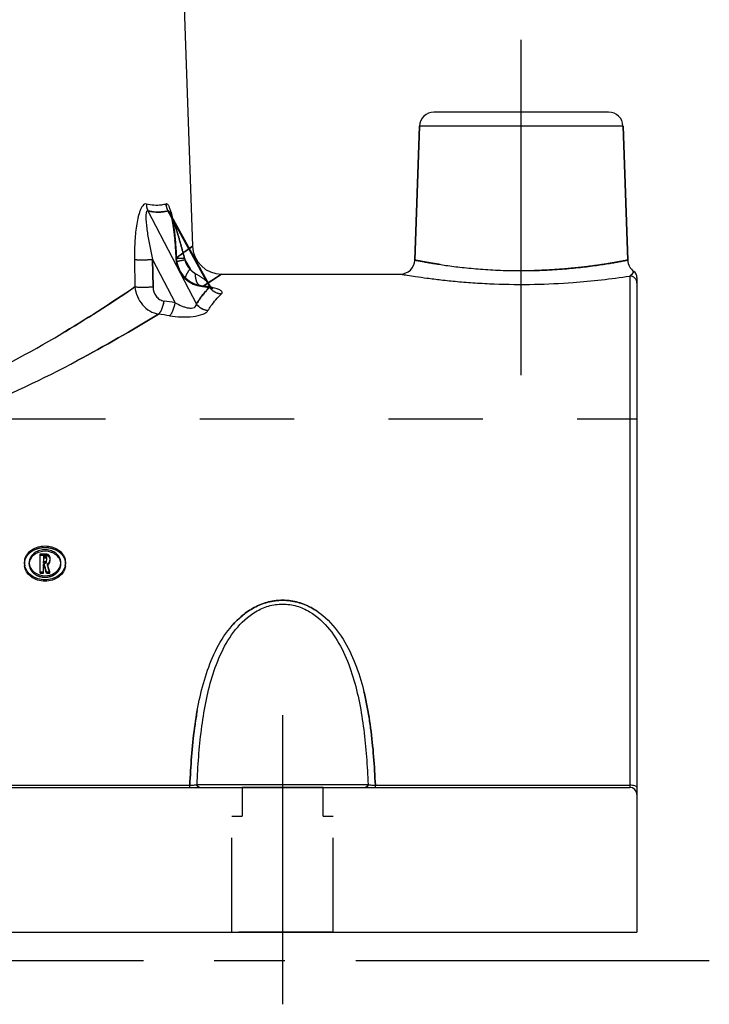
# Model space of a CAD drawing. Header units: millimetres. Extents: x 433 to 567, y 431 to 570.
# Tile 5 of 8: x 519 to 567, y 449 to 517. Entities that reach past the tile are written whole.
import ezdxf

# ---------------------------------------------------------------- set-up
doc = ezdxf.new("R2010")
doc.units = ezdxf.units.MM
doc.header["$LTSCALE"] = 65.185185
doc.linetypes.add('CENTER', pattern=[0.6, 0.375, -0.075, 0.075, -0.075])
doc.linetypes.add('HIDDEN', pattern=[0.2, 0.1, -0.1])
for name, color, linetype in [('FLAECHEN', 7, 'CONTINUOUS'), ('KOERPER', 7, 'CONTINUOUS'), ('KONST.EL_MIT_GEO', 7, 'CONTINUOUS')]:
    doc.layers.add(name, color=color, linetype=linetype)

msp = doc.modelspace()

# ---------------------------------------------------------------- linework, layer by layer
at = {"layer": 'FLAECHEN', "color": 7, "linetype": 'Continuous'}
for p, q in [((530.07, 535.751), (531.277, 501.18)), ((546.643, 500.215), (546.966, 509.485)), ((561.357, 500.215), (561.034, 509.485)), ((533.276, 499.25), (545.643, 499.25)), ((438, 453.75), (562, 453.75))]:
    msp.add_line(p, q, dxfattribs=at)
at = {"layer": 'FLAECHEN', "color": 2, "linetype": 'CENTER'}
for p, q in [((554, 492.25), (554, 515.45)), ((567, 451.75), (433, 451.75))]:
    msp.add_line(p, q, dxfattribs=at)
at = {"layer": 'FLAECHEN', "color": 8, "linetype": 'HIDDEN'}
for p, q in [((518.75, 489.25), (562, 489.25)), ((562, 489.25), (562, 453.75))]:
    msp.add_line(p, q, dxfattribs=at)
at = {"layer": 'KOERPER', "color": 8, "linetype": 'HIDDEN'}
for p, q in [((540.3, 463.75), (534.7, 463.75)), ((534.7, 463.75), (534.7, 461.75)), ((540.3, 461.75), (540.3, 463.75)), ((534, 461.75), (534.7, 461.75)), ((534, 453.75), (534, 461.75)), ((540.3, 461.75), (541, 461.75)), ((541, 453.75), (541, 461.75))]:
    msp.add_line(p, q, dxfattribs=at)
at = {"layer": 'KONST.EL_MIT_GEO', "color": 7, "linetype": 'Continuous'}
for p, q in [((560.034, 510.45), (547.966, 510.45)), ((546.966, 509.485), (546.643, 500.215)), ((561.034, 509.485), (546.966, 509.485)), ((561.034, 509.485), (561.357, 500.215)), ((528.186, 503.628), (531.543, 497.173)), ((532.464, 498.338), (529.571, 503.628)), ((532.425, 498.53), (529.716, 503.484)), ((531.062, 501.023), (531.277, 501.18)), ((527.263, 500.254), (527.293, 498.363)), ((528.516, 500.254), (530.067, 497.271)), ((528.516, 500.254), (528.545, 498.363)), ((532.397, 498.674), (533.276, 499.25)), ((561.5, 499.112), (561.5, 463.75)), ((532.361, 498.65), (532.397, 498.674)), ((532.436, 498.509), (532.427, 498.525)), ((532.428, 498.525), (532.427, 498.525)), ((562, 499.019), (562, 453.75)), ((520.747, 479.914), (521.076, 479.914)), ((520.747, 478.558), (520.747, 479.914)), ((520.965, 479.736), (521.076, 479.736)), ((520.965, 479.736), (520.965, 479.365)), ((520.965, 479.636), (521.076, 479.636)), ((520.965, 479.365), (521.076, 479.365)), ((521.076, 479.636), (521.076, 479.736)), ((521.184, 479.648), (521.184, 479.454)), ((521.403, 479.648), (521.403, 479.454)), ((519.652, 479.289), (519.652, 479.304)), ((519.982, 479.304), (519.982, 479.289)), ((520.965, 479.186), (521.033, 479.186)), ((520.965, 478.558), (520.965, 479.186)), ((520.965, 479.085), (521.033, 479.085)), ((521.033, 479.085), (521.033, 479.186)), ((522.17, 479.289), (522.17, 479.304)), ((522.5, 479.304), (522.5, 479.289)), ((520.747, 478.658), (520.965, 478.658)), ((520.747, 478.558), (520.965, 478.558)), ((521.175, 478.658), (521.399, 478.658)), ((521.175, 478.558), (521.175, 478.658)), ((521.175, 478.558), (521.399, 478.558)), ((521.399, 478.558), (521.399, 478.658)), ((438.5, 463.75), (561.5, 463.75)), ((468.912, 463.899), (531.088, 463.899)), ((531.088, 463.75), (531.088, 463.899)), ((531.588, 463.95), (543.412, 463.95)), ((543.912, 463.899), (561.5, 463.899)), ((543.912, 463.75), (543.912, 463.899))]:
    msp.add_line(p, q, dxfattribs=at)
at = {"layer": 'KONST.EL_MIT_GEO', "color": 8, "linetype": 'HIDDEN'}
for p, q in [((529.716, 503.484), (529.715, 503.485)), ((529.716, 503.484), (529.716, 503.484)), ((529.931, 502.53), (529.94, 502.467)), ((529.94, 502.471), (529.949, 502.405)), ((529.948, 502.409), (529.958, 502.342)), ((529.957, 502.346), (529.966, 502.276)), ((529.965, 502.282), (529.975, 502.209)), ((529.974, 502.215), (529.991, 502.075)), ((529.983, 502.14), (530, 501.995)), ((529.999, 502.002), (530.015, 501.85)), ((530.008, 501.92), (530.024, 501.763)), ((530.023, 501.771), (530.04, 501.598)), ((530.039, 501.607), (530.055, 501.426)), ((530.054, 501.435), (530.069, 501.247)), ((530.068, 501.257), (530.082, 501.062)), ((531.277, 501.18), (530.159, 500.368)), ((530.082, 501.073), (530.095, 500.872)), ((530.094, 500.884), (530.106, 500.677)), ((530.106, 500.689), (530.117, 500.476)), ((530.116, 500.49), (530.123, 500.339)), ((528.545, 498.363), (528.516, 500.254)), ((530.752, 500.239), (531.1, 499.602)), ((533.276, 499.25), (532.005, 498.419)), ((530.825, 498.883), (530.825, 498.884)), ((532.005, 498.419), (532.211, 498.552)), ((532.211, 498.552), (532.352, 498.644)), ((532.352, 498.644), (532.361, 498.65)), ((532.427, 498.525), (532.428, 498.525)), ((531.89, 498.408), (531.904, 498.407)), ((531.975, 498.398), (532.067, 498.386)), ((532.056, 498.387), (532.142, 498.375)), ((532.133, 498.376), (532.214, 498.363)), ((532.205, 498.365), (532.282, 498.352)), ((532.274, 498.353), (532.346, 498.34)), ((532.339, 498.341), (532.405, 498.328)), ((532.399, 498.329), (532.46, 498.316)), ((532.454, 498.317), (532.509, 498.304)), ((532.504, 498.305), (532.552, 498.293)), ((532.685, 498.249), (532.684, 498.25)), ((520.747, 479.814), (521.076, 479.814)), ((520.965, 479.265), (520.965, 479.365)), ((521.076, 479.814), (521.076, 479.914)), ((521.076, 479.265), (521.076, 479.365)), ((521.184, 479.353), (521.184, 479.454)), ((521.403, 479.353), (521.403, 479.454)), ((519.652, 479.189), (519.652, 479.289)), ((519.982, 479.189), (519.982, 479.289)), ((520.965, 479.265), (521.076, 479.265)), ((521.247, 479.125), (521.247, 479.225)), ((522.17, 479.189), (522.17, 479.289)), ((522.5, 479.189), (522.5, 479.289)), ((541, 453.75), (534, 453.75))]:
    msp.add_line(p, q, dxfattribs=at)
at = {"layer": 'KONST.EL_MIT_GEO', "color": 2, "linetype": 'CENTER'}
msp.add_line((537.5, 468.75), (537.5, 448.75), dxfattribs=at)
at = {"layer": 'KONST.EL_MIT_GEO', "color": 8, "linetype": 'HIDDEN'}
for points in [[(529.716, 503.484), (529.717, 503.482), (529.721, 503.472), (529.728, 503.456), (529.736, 503.435), (529.745, 503.41), (529.754, 503.381), (529.764, 503.349), (529.775, 503.314)], [(529.775, 503.314), (529.785, 503.277), (529.796, 503.237), (529.806, 503.196), (529.816, 503.152), (529.827, 503.107), (529.837, 503.061), (529.847, 503.013), (529.857, 502.964), (529.867, 502.914), (529.876, 502.862), (529.886, 502.81), (529.895, 502.756), (529.904, 502.702), (529.913, 502.646), (529.922, 502.589), (529.931, 502.53)], [(530.122, 500.358), (530.127, 500.283), (530.135, 500.208), (530.144, 500.133), (530.147, 500.115)], [(530.123, 500.339), (530.129, 500.264), (530.137, 500.189), (530.147, 500.115)], [(530.147, 500.115), (530.169, 500.003), (530.207, 499.852), (530.257, 499.704), (530.317, 499.561), (530.388, 499.424), (530.468, 499.292), (530.558, 499.167), (530.656, 499.049), (530.763, 498.94), (530.825, 498.883)], [(530.165, 500.02), (530.202, 499.869), (530.251, 499.722), (530.31, 499.578), (530.379, 499.44), (530.458, 499.307), (530.547, 499.182), (530.644, 499.063), (530.75, 498.953), (530.825, 498.883)], [(530.825, 498.884), (530.877, 498.84), (530.987, 498.756), (531.102, 498.681), (531.221, 498.614), (531.344, 498.555), (531.471, 498.506), (531.599, 498.465), (531.729, 498.434), (531.86, 498.412), (531.987, 498.397)], [(530.825, 498.884), (530.862, 498.852), (530.971, 498.768), (531.085, 498.691), (531.204, 498.623), (531.326, 498.563), (531.452, 498.513), (531.58, 498.471), (531.71, 498.438), (531.841, 498.415), (531.891, 498.408)], [(532.548, 498.294), (532.587, 498.283), (532.62, 498.273), (532.647, 498.264), (532.666, 498.257), (532.672, 498.255)]]:
    msp.add_lwpolyline(points, dxfattribs=at)
at = {"layer": 'KONST.EL_MIT_GEO', "color": 7, "linetype": 'Continuous'}
msp.add_lwpolyline([(532.673, 498.255), (532.68, 498.252), (532.685, 498.249), (532.684, 498.25), (532.676, 498.254), (532.661, 498.263), (532.64, 498.278), (532.614, 498.298), (532.583, 498.324), (532.549, 498.358), (532.512, 498.4), (532.474, 498.45), (532.436, 498.509)], dxfattribs=at)
for centre, radius, start, end in [((547.966, 509.45), 1, 90, 178), ((560.034, 509.45), 1, 2, 90), ((533.276, 501.25), 2, 181.99984, 270.0002), ((545.643, 500.25), 1, 269.99988, 358.00004), ((562.357, 500.25), 1, 182.00213, 235.16608), ((561.5, 499.019), 0.5, 0.00012, 55.16618), ((531.66, 493.723), 4.7, 78.20274, 78.77666), ((494.657, 266.449), 233.522, 81.27818, 81.46734), ((494.31, 260.94), 238.07, 81.45466, 81.64009), ((520.607, 479.289), 0.955, 172.36056, 179.08128), ((520.625, 479.287), 0.973, 165.85174, 172.35676), ((521.076, 479.505), 0.131, 81.32825, 89.95924), ((521.108, 479.591), 0.316, 51.0079, 58.12653), ((521.527, 479.287), 0.973, 7.64342, 14.1487), ((521.545, 479.289), 0.955, 0.91877, 7.63962), ((520.627, 479.291), 0.975, 180.10099, 192.50331), ((520.612, 479.189), 0.959, 180.01954, 186.7653), ((520.73, 479.29), 0.748, 180.10396, 192.27608), ((521.096, 479.525), 0.335, 296.65165, 302.76203), ((521.105, 479.512), 0.32, 302.75222, 308.86977), ((521.422, 479.29), 0.748, 347.72296, 359.89612), ((521.525, 479.291), 0.975, 347.49718, 359.89898), ((521.541, 479.189), 0.959, 353.23484, 359.98046), ((521.062, 479.633), 1.245, 251.93922, 253.414), ((521.089, 479.635), 1.248, 286.30914, 287.78097), ((561.5, 463.25), 0.5, 0, 90)]:
    msp.add_arc(centre, radius, start, end, dxfattribs=at)
at = {"layer": 'KONST.EL_MIT_GEO', "color": 8, "linetype": 'HIDDEN'}
for centre, radius, start, end in [((523.383, 501.879), 6.616, 11.66811, 12.21092), ((444.786, 619.058), 146.205, 305.72695, 306.16439), ((532.301, 500.504), 2.147, 183.64453, 190.49223), ((532.471, 500.815), 1.813, 194.73331, 198.54514), ((532.218, 500.442), 2.041, 227.18272, 230.60836), ((532.156, 500.261), 1.848, 261.34633, 265.32486), ((531.383, 492.225), 6.224, 79.8242, 81.20817), ((531.553, 493.178), 5.255, 78.78523, 79.81426), ((520.712, 479.189), 0.73, 176.36053, 179.99624), ((521.096, 479.424), 0.335, 296.64624, 302.7558), ((521.441, 479.189), 0.73, 0.00375, 3.63715)]:
    msp.add_arc(centre, radius, start, end, dxfattribs=at)
at = {"layer": 'KONST.EL_MIT_GEO', "color": 7, "linetype": 'Continuous'}
for centre, major_axis, start_param, end_param in [((521.975, 451.75), (-9.266, 47.69), -0.992202, -0.978743), ((521.975, 451.75), (-9.227, 47.49), -0.991882, -0.978367), ((522.2, 451.75), (-9.266, 47.69), -0.992202, -0.977731)]:
    msp.add_ellipse(centre, major_axis=major_axis, ratio=0.106861, start_param=start_param, end_param=end_param, dxfattribs=at)
at = {"layer": 'KONST.EL_MIT_GEO', "color": 8, "linetype": 'HIDDEN'}
msp.add_ellipse((522.2, 451.75), major_axis=(-9.227, 47.49), ratio=0.106861, start_param=-0.991882, end_param=-0.97735, dxfattribs=at)
at = {"layer": 'KONST.EL_MIT_GEO', "color": 7, "linetype": 'Continuous'}
for points, knots in [([(528.085, 504.093), (528.043, 504.103), (527.94, 504.087), (527.821, 503.97), (527.72, 503.804), (527.633, 503.598), (527.558, 503.364), (527.471, 503.023), (527.389, 502.57), (527.322, 502.008), (527.266, 501.234), (527.257, 500.647), (527.263, 500.254)], [0, 0, 0, 0, 0.031718, 0.070261, 0.11834, 0.173711, 0.234052, 0.297771, 0.431579, 0.570485, 0.712265, 1, 1, 1, 1]), ([(529.428, 504.093), (529.331, 504.061), (528.889, 503.959), (528.424, 504.01), (528.085, 504.093)], [0, 0, 0, 0, 0.226689, 1, 1, 1, 1]), ([(528.086, 504.093), (528.085, 504.053), (528.091, 503.893), (528.134, 503.735), (528.186, 503.628)], [0, 0, 0, 0, 0.254521, 1, 1, 1, 1]), ([(529.782, 503.554), (529.761, 503.63), (529.717, 503.769), (529.649, 503.929), (529.584, 504.026), (529.535, 504.075), (529.481, 504.101), (529.444, 504.098), (529.428, 504.093)], [0, 0, 0, 0, 0.341746, 0.630934, 0.748711, 0.846024, 0.926042, 1, 1, 1, 1]), ([(528.186, 503.628), (528.17, 503.634), (528.126, 503.631), (528.092, 503.571), (528.071, 503.498), (528.059, 503.41), (528.052, 503.314), (528.049, 503.176), (528.055, 502.998), (528.071, 502.779), (528.101, 502.48), (528.173, 501.945), (528.311, 501.176), (528.444, 500.562), (528.516, 500.254)], [0, 0, 0, 0, 0.014856, 0.032279, 0.054817, 0.080725, 0.108702, 0.138008, 0.199163, 0.262427, 0.327013, 0.458654, 0.727401, 1, 1, 1, 1]), ([(529.571, 503.628), (529.471, 503.596), (529.015, 503.494), (528.536, 503.545), (528.186, 503.628)], [0, 0, 0, 0, 0.226504, 1, 1, 1, 1]), ([(529.716, 503.484), (529.704, 503.506), (529.679, 503.547), (529.644, 503.601), (529.592, 503.641), (529.571, 503.628)], [0, 0, 0, 0, 0.35159, 0.652862, 1, 1, 1, 1]), ([(529.85, 503.278), (529.844, 503.302), (529.824, 503.394), (529.801, 503.487), (529.782, 503.554)], [0, 0, 0, 0, 0.257031, 1, 1, 1, 1]), ([(527.263, 500.254), (527.445, 500.242), (527.863, 500.24), (528.28, 500.246), (528.516, 500.254)], [0, 0, 0, 0, 0.434798, 1, 1, 1, 1]), ([(546.643, 500.215), (546.645, 500.213), (546.658, 500.214), (546.683, 500.206), (546.728, 500.199), (546.79, 500.186), (546.869, 500.171), (547.008, 500.145), (547.224, 500.105), (547.53, 500.05), (547.899, 499.987), (548.326, 499.92), (549, 499.821), (549.955, 499.701), (551.211, 499.583), (552.577, 499.504), (554, 499.476), (555.423, 499.504), (556.789, 499.583), (558.045, 499.701), (559.143, 499.838), (559.941, 499.96), (560.468, 500.05), (560.78, 500.106), (561.009, 500.147), (561.214, 500.188), (561.265, 500.195), (561.369, 500.219), (561.357, 500.215)], [0, 0, 0, 0, 0.00061, 0.002438, 0.005479, 0.009724, 0.015161, 0.021774, 0.038451, 0.059572, 0.084913, 0.114215, 0.147188, 0.222857, 0.309085, 0.402651, 0.499996, 0.59734, 0.690907, 0.777136, 0.852808, 0.915085, 0.940427, 0.961549, 0.978226, 0.990276, 0.997562, 1, 1, 1, 1]), ([(545.643, 499.25), (545.653, 499.249), (545.693, 499.24), (545.783, 499.227), (545.932, 499.201), (546.243, 499.152), (546.766, 499.07), (547.543, 498.961), (548.499, 498.843), (549.606, 498.729), (550.836, 498.633), (552.615, 498.54), (554.876, 498.518), (558.005, 498.663), (560.2, 498.913), (561.5, 499.112)], [0, 0, 0, 0, 0.001916, 0.007646, 0.017135, 0.030296, 0.067127, 0.116876, 0.17796, 0.248557, 0.326675, 0.41018, 0.584273, 0.752293, 1, 1, 1, 1]), ([(561.786, 499.429), (561.792, 499.44), (561.738, 499.35), (561.711, 499.315), (561.616, 499.194), (561.544, 499.135), (561.5, 499.112)], [0, 0, 0, 0, 0.087312, 0.324584, 0.651939, 1, 1, 1, 1]), ([(562, 498.613), (562, 498.74), (561.893, 499.006), (561.628, 499.112), (561.5, 499.112)], [0, 0, 0, 0, 0.499485, 1, 1, 1, 1]), ([(532.464, 498.338), (532.468, 498.352), (532.477, 498.417), (532.451, 498.481), (532.428, 498.525)], [0, 0, 0, 0, 0.22894, 1, 1, 1, 1]), ([(515.446, 491.558), (517.751, 492.598), (521.779, 494.756), (525.614, 497.222), (527.293, 498.363)], [0, 0, 0, 0, 0.554721, 1, 1, 1, 1]), ([(527.293, 498.363), (527.315, 498.135), (527.428, 497.686), (527.787, 497.101), (528.298, 496.668), (528.714, 496.514), (528.923, 496.48)], [0, 0, 0, 0, 0.257524, 0.513002, 0.76124, 1, 1, 1, 1]), ([(527.293, 498.363), (527.474, 498.351), (527.892, 498.349), (528.309, 498.355), (528.545, 498.363)], [0, 0, 0, 0, 0.435077, 1, 1, 1, 1]), ([(528.545, 498.363), (528.548, 498.137), (528.655, 497.787), (528.988, 497.48), (529.199, 497.402), (529.305, 497.386)], [0, 0, 0, 0, 0.509198, 0.7574, 1, 1, 1, 1]), ([(531.543, 497.173), (531.608, 497.283), (531.875, 497.701), (532.197, 498.085), (532.464, 498.338)], [0, 0, 0, 0, 0.258928, 1, 1, 1, 1]), ([(532.343, 496.726), (532.409, 496.834), (532.676, 497.244), (532.998, 497.62), (533.264, 497.867)], [0, 0, 0, 0, 0.258458, 1, 1, 1, 1]), ([(533.264, 497.867), (533.106, 497.876), (532.79, 497.975), (532.552, 498.204), (532.464, 498.338)], [0, 0, 0, 0, 0.496236, 1, 1, 1, 1]), ([(533.264, 497.867), (533.284, 497.885), (533.318, 497.925), (533.324, 498.004), (533.28, 498.072), (533.165, 498.16), (532.939, 498.249), (532.738, 498.299), (532.621, 498.324)], [0, 0, 0, 0, 0.087779, 0.158207, 0.236027, 0.336711, 0.618478, 1, 1, 1, 1]), ([(528.923, 496.48), (528.971, 496.516), (529.062, 496.627), (529.212, 496.926), (529.278, 497.195), (529.305, 497.386)], [0, 0, 0, 0, 0.182591, 0.420096, 1, 1, 1, 1]), ([(529.685, 496.366), (529.733, 496.404), (529.824, 496.514), (529.973, 496.812), (530.04, 497.08), (530.067, 497.271)], [0, 0, 0, 0, 0.18339, 0.421137, 1, 1, 1, 1]), ([(530.067, 497.271), (530.206, 497.192), (530.422, 497.084), (530.725, 496.971), (530.963, 496.908), (531.192, 496.886), (531.391, 496.919), (531.521, 497.031), (531.542, 497.128), (531.543, 497.173)], [0, 0, 0, 0, 0.281278, 0.426701, 0.573411, 0.714499, 0.832943, 0.921577, 1, 1, 1, 1]), ([(532.343, 496.726), (532.187, 496.735), (531.875, 496.828), (531.633, 497.045), (531.543, 497.173)], [0, 0, 0, 0, 0.499548, 1, 1, 1, 1]), ([(516.023, 489.855), (518.511, 490.848), (522.888, 492.936), (527.081, 495.355), (528.923, 496.48)], [0, 0, 0, 0, 0.553847, 1, 1, 1, 1]), ([(529.685, 496.366), (529.951, 496.326), (530.494, 496.275), (531.271, 496.295), (531.861, 496.407), (532.202, 496.574), (532.312, 496.674), (532.343, 496.726)], [0, 0, 0, 0, 0.291755, 0.590343, 0.84379, 0.934548, 1, 1, 1, 1]), ([(519.682, 479.524), (519.715, 479.656), (519.843, 479.915), (520.171, 480.213), (520.598, 480.403), (521.076, 480.468), (521.554, 480.403), (521.981, 480.213), (522.31, 479.915), (522.438, 479.656), (522.471, 479.524)], [0, 0, 0, 0, 0.113821, 0.235177, 0.364923, 0.5, 0.635076, 0.764823, 0.886178, 1, 1, 1, 1]), ([(522.143, 479.49), (522.115, 479.589), (522.013, 479.784), (521.762, 480.006), (521.438, 480.148), (521.076, 480.197), (520.714, 480.148), (520.391, 480.006), (520.139, 479.784), (520.038, 479.589), (520.01, 479.49)], [0, 0, 0, 0, 0.114032, 0.235597, 0.365263, 0.499999, 0.634736, 0.764403, 0.885967, 1, 1, 1, 1]), ([(522.092, 479.522), (522.038, 479.63), (521.874, 479.831), (521.41, 480.091), (520.972, 480.104), (520.71, 480.028)], [0, 0, 0, 0, 0.230485, 0.479548, 1, 1, 1, 1]), ([(520.71, 480.028), (520.569, 479.988), (520.31, 479.864), (520.12, 479.642), (520.06, 479.522)], [0, 0, 0, 0, 0.521128, 1, 1, 1, 1]), ([(521.184, 479.648), (521.184, 479.671), (521.156, 479.722), (521.103, 479.736), (521.076, 479.736)], [0, 0, 0, 0, 0.463343, 1, 1, 1, 1]), ([(521.076, 479.365), (521.103, 479.365), (521.156, 479.38), (521.184, 479.43), (521.184, 479.454)], [0, 0, 0, 0, 0.535899, 1, 1, 1, 1]), ([(521.182, 479.564), (521.176, 479.591), (521.143, 479.623), (521.106, 479.633), (521.096, 479.634)], [0, 0, 0, 0, 0.72288, 1, 1, 1, 1]), ([(521.403, 479.454), (521.403, 479.436), (521.394, 479.363), (521.349, 479.297), (521.306, 479.263)], [0, 0, 0, 0, 0.242351, 1, 1, 1, 1]), ([(521.307, 479.837), (521.322, 479.825), (521.374, 479.775), (521.403, 479.701), (521.403, 479.648)], [0, 0, 0, 0, 0.266278, 1, 1, 1, 1]), ([(522.493, 479.076), (522.476, 478.931), (522.37, 478.638), (522.042, 478.29), (521.591, 478.063), (521.076, 477.984), (520.561, 478.063), (520.11, 478.29), (519.782, 478.638), (519.676, 478.931), (519.659, 479.076)], [0, 0, 0, 0, 0.113624, 0.234991, 0.364866, 0.5, 0.635133, 0.765009, 0.886375, 1, 1, 1, 1]), ([(522.477, 479.08), (522.447, 478.944), (522.323, 478.675), (521.995, 478.361), (521.563, 478.157), (521.076, 478.087), (520.589, 478.157), (520.157, 478.361), (519.829, 478.675), (519.705, 478.944), (519.675, 479.08)], [0, 0, 0, 0, 0.114154, 0.236016, 0.365666, 0.5, 0.634333, 0.763983, 0.885846, 1, 1, 1, 1]), ([(520.055, 478.965), (520.111, 478.846), (520.291, 478.624), (520.54, 478.493), (520.676, 478.449)], [0, 0, 0, 0, 0.480364, 1, 1, 1, 1]), ([(521.403, 479.353), (521.403, 479.313), (521.378, 479.227), (521.315, 479.166), (521.278, 479.142)], [0, 0, 0, 0, 0.480101, 1, 1, 1, 1]), ([(521.47, 478.447), (521.607, 478.491), (521.859, 478.622), (522.041, 478.845), (522.097, 478.965)], [0, 0, 0, 0, 0.519735, 1, 1, 1, 1]), ([(531.088, 463.899), (531.145, 465.221), (531.285, 467.192), (531.711, 469.771), (532.194, 471.632), (532.909, 473.406), (533.956, 475.026), (535.222, 476.1), (536.469, 476.6), (537.5, 476.736), (538.531, 476.6), (539.778, 476.1), (541.044, 475.026), (542.091, 473.406), (542.806, 471.632), (543.289, 469.771), (543.715, 467.192), (543.855, 465.221), (543.912, 463.899)], [0, 0, 0, 0, 0.12709, 0.189326, 0.250685, 0.3114, 0.372152, 0.434422, 0.466879, 0.500001, 0.533123, 0.56558, 0.627849, 0.688601, 0.749315, 0.810674, 0.87291, 1, 1, 1, 1]), ([(531.588, 463.95), (531.616, 464.588), (531.688, 465.857), (531.872, 467.744), (532.161, 469.595), (532.596, 471.397), (533.239, 473.124), (534.181, 474.719), (535.342, 475.809), (536.516, 476.331), (537.5, 476.477), (538.484, 476.331), (539.658, 475.809), (540.819, 474.719), (541.761, 473.124), (542.404, 471.397), (542.839, 469.595), (543.128, 467.744), (543.312, 465.857), (543.384, 464.588), (543.412, 463.95)], [0, 0, 0, 0, 0.063854, 0.126997, 0.189366, 0.250964, 0.311951, 0.372848, 0.434899, 0.467123, 0.500001, 0.532879, 0.565104, 0.627153, 0.688049, 0.749037, 0.810635, 0.873003, 0.936146, 1, 1, 1, 1]), ([(531.088, 463.899), (531.147, 463.9), (531.257, 463.904), (531.405, 463.914), (531.512, 463.929), (531.571, 463.94), (531.588, 463.95)], [0, 0, 0, 0, 0.352383, 0.656261, 0.878133, 1, 1, 1, 1]), ([(531.785, 463.75), (531.735, 463.75), (531.63, 463.793), (531.588, 463.899), (531.588, 463.95)], [0, 0, 0, 0, 0.497378, 1, 1, 1, 1]), ([(543.215, 463.75), (543.265, 463.75), (543.37, 463.793), (543.412, 463.899), (543.412, 463.95)], [0, 0, 0, 0, 0.497379, 1, 1, 1, 1]), ([(543.412, 463.95), (543.429, 463.94), (543.488, 463.929), (543.595, 463.914), (543.743, 463.904), (543.853, 463.9), (543.912, 463.899)], [0, 0, 0, 0, 0.121865, 0.343738, 0.647612, 1, 1, 1, 1]), ([(562, 463.771), (562, 463.792), (561.945, 463.838), (561.781, 463.884), (561.619, 463.899), (561.5, 463.899)], [0, 0, 0, 0, 0.116204, 0.333719, 1, 1, 1, 1])]:
    msp.add_open_spline(points, degree=3, knots=knots, dxfattribs=at)
at = {"layer": 'KONST.EL_MIT_GEO', "color": 8, "linetype": 'HIDDEN'}
for points, knots in [([(528.085, 504.093), (528.085, 504.053), (528.091, 503.893), (528.134, 503.735), (528.186, 503.628)], [0, 0, 0, 0, 0.254521, 1, 1, 1, 1]), ([(528.186, 503.628), (528.312, 503.598), (528.768, 503.512), (529.252, 503.527), (529.571, 503.628)], [0, 0, 0, 0, 0.279478, 1, 1, 1, 1]), ([(530.718, 500.354), (530.647, 500.625), (530.501, 501.164), (530.269, 501.967), (530.061, 502.627), (529.877, 503.132), (529.776, 503.373), (529.716, 503.484)], [0, 0, 0, 0, 0.254852, 0.509647, 0.762228, 0.885379, 1, 1, 1, 1]), ([(529.716, 503.484), (529.776, 503.373), (529.877, 503.132), (530.061, 502.627), (530.269, 501.967), (530.501, 501.164), (530.647, 500.625), (530.718, 500.354)], [0, 0, 0, 0, 0.114621, 0.237771, 0.490353, 0.745148, 1, 1, 1, 1]), ([(529.782, 503.554), (529.819, 503.422), (529.887, 503.115), (529.968, 502.622), (530.035, 502.076), (530.106, 501.323), (530.141, 500.751), (530.159, 500.368)], [0, 0, 0, 0, 0.128446, 0.293426, 0.465641, 0.641875, 1, 1, 1, 1]), ([(530.159, 500.368), (530.137, 500.858), (530.072, 501.811), (529.957, 502.762), (529.862, 503.217)], [0, 0, 0, 0, 0.513488, 1, 1, 1, 1]), ([(527.263, 500.254), (527.445, 500.242), (527.863, 500.24), (528.28, 500.246), (528.516, 500.254)], [0, 0, 0, 0, 0.4348, 1, 1, 1, 1]), ([(530.159, 500.368), (530.15, 500.366), (530.141, 500.363), (530.122, 500.361), (530.122, 500.357)], [0, 0, 0, 0, 0.729698, 1, 1, 1, 1]), ([(530.159, 500.368), (530.15, 500.366), (530.141, 500.363), (530.122, 500.361), (530.123, 500.357)], [0, 0, 0, 0, 0.729607, 1, 1, 1, 1]), ([(530.122, 500.357), (530.123, 500.353), (530.143, 500.353), (530.168, 500.348), (530.222, 500.348), (530.29, 500.346), (530.377, 500.347), (530.521, 500.349), (530.637, 500.352), (530.718, 500.354)], [0, 0, 0, 0, 0.019111, 0.071503, 0.157048, 0.273967, 0.419977, 0.592153, 1, 1, 1, 1]), ([(530.123, 500.357), (530.123, 500.353), (530.143, 500.353), (530.168, 500.348), (530.222, 500.348), (530.29, 500.346), (530.377, 500.347), (530.521, 500.349), (530.637, 500.352), (530.718, 500.354)], [0, 0, 0, 0, 0.019107, 0.071495, 0.157037, 0.273954, 0.419965, 0.592143, 1, 1, 1, 1]), ([(530.147, 500.115), (530.147, 500.118), (530.168, 500.122), (530.192, 500.132), (530.248, 500.143), (530.317, 500.158), (530.405, 500.176), (530.552, 500.204), (530.67, 500.224), (530.752, 500.239)], [0, 0, 0, 0, 0.018765, 0.071275, 0.157135, 0.274432, 0.420777, 0.593101, 1, 1, 1, 1]), ([(530.19, 500.113), (530.18, 500.112), (530.169, 500.114), (530.148, 500.111), (530.147, 500.115)], [0, 0, 0, 0, 0.73497, 1, 1, 1, 1]), ([(530.19, 500.113), (530.235, 499.871), (530.41, 499.401), (530.734, 499.019), (530.923, 498.864)], [0, 0, 0, 0, 0.502222, 1, 1, 1, 1]), ([(530.831, 498.945), (530.666, 499.097), (530.385, 499.459), (530.231, 499.891), (530.19, 500.113)], [0, 0, 0, 0, 0.498255, 1, 1, 1, 1]), ([(530.752, 500.239), (530.772, 500.116), (530.853, 499.879), (531.009, 499.682), (531.1, 499.602)], [0, 0, 0, 0, 0.505181, 1, 1, 1, 1]), ([(561.357, 500.215), (561.346, 500.211), (561.298, 500.206), (561.193, 500.181), (561.018, 500.15), (560.776, 500.104), (560.47, 500.05), (559.94, 499.96), (559.143, 499.839), (558.045, 499.701), (556.311, 499.538), (554.462, 499.467), (552.577, 499.504), (551.211, 499.583), (549.955, 499.701), (549, 499.821), (548.326, 499.92), (547.899, 499.987), (547.53, 500.05), (547.224, 500.105), (547.008, 500.145), (546.869, 500.171), (546.79, 500.186), (546.728, 500.199), (546.683, 500.206), (546.658, 500.214), (546.645, 500.213), (546.643, 500.215)], [0, 0, 0, 0, 0.002438, 0.009724, 0.021775, 0.038452, 0.059574, 0.084915, 0.147192, 0.222864, 0.309094, 0.499977, 0.597325, 0.690894, 0.777126, 0.852801, 0.885777, 0.915081, 0.940424, 0.961547, 0.978225, 0.984838, 0.990275, 0.99452, 0.997562, 0.99939, 1, 1, 1, 1]), ([(530.825, 498.884), (530.8, 498.906), (530.788, 498.973), (530.804, 499.06), (530.846, 499.191), (530.943, 499.376), (531.042, 499.524), (531.1, 499.602)], [0, 0, 0, 0, 0.126523, 0.220306, 0.337283, 0.635679, 1, 1, 1, 1]), ([(530.825, 498.884), (530.8, 498.906), (530.788, 498.973), (530.804, 499.06), (530.846, 499.191), (530.943, 499.376), (531.042, 499.524), (531.1, 499.602)], [0, 0, 0, 0, 0.126519, 0.2203, 0.337276, 0.635674, 1, 1, 1, 1]), ([(531.478, 499.272), (531.442, 499.291), (531.3, 499.381), (531.18, 499.503), (531.1, 499.602)], [0, 0, 0, 0, 0.242621, 1, 1, 1, 1]), ([(531.1, 499.602), (531.127, 499.569), (531.237, 499.442), (531.368, 499.33), (531.478, 499.272)], [0, 0, 0, 0, 0.256331, 1, 1, 1, 1]), ([(531.89, 498.408), (531.829, 498.415), (531.717, 498.474), (531.606, 498.623), (531.499, 498.885), (531.475, 499.113), (531.478, 499.272)], [0, 0, 0, 0, 0.180187, 0.343298, 0.537266, 1, 1, 1, 1]), ([(531.89, 498.408), (531.829, 498.415), (531.717, 498.474), (531.606, 498.623), (531.499, 498.885), (531.475, 499.113), (531.478, 499.272)], [0, 0, 0, 0, 0.180187, 0.343302, 0.537273, 1, 1, 1, 1]), ([(531.478, 499.272), (531.678, 499.166), (531.959, 498.998), (532.27, 498.736), (532.388, 498.597), (532.427, 498.525)], [0, 0, 0, 0, 0.558699, 0.798455, 1, 1, 1, 1]), ([(561.5, 499.112), (561.585, 499.157), (561.683, 499.271), (561.762, 499.389), (561.786, 499.429)], [0, 0, 0, 0, 0.67379, 1, 1, 1, 1]), ([(530.923, 498.864), (530.913, 498.863), (530.88, 498.86), (530.843, 498.868), (530.825, 498.883)], [0, 0, 0, 0, 0.298017, 1, 1, 1, 1]), ([(530.923, 498.864), (530.913, 498.863), (530.88, 498.86), (530.843, 498.868), (530.825, 498.883)], [0, 0, 0, 0, 0.298018, 1, 1, 1, 1]), ([(530.923, 498.864), (531.078, 498.737), (531.422, 498.53), (531.812, 498.435), (532.005, 498.419)], [0, 0, 0, 0, 0.50825, 1, 1, 1, 1]), ([(531.878, 498.434), (531.793, 498.447), (531.449, 498.524), (531.128, 498.696), (530.923, 498.864)], [0, 0, 0, 0, 0.24565, 1, 1, 1, 1]), ([(532.428, 498.525), (532.436, 498.509), (532.464, 498.452), (532.477, 498.382), (532.464, 498.338)], [0, 0, 0, 0, 0.280025, 1, 1, 1, 1]), ([(527.293, 498.363), (525.599, 497.212), (521.726, 494.723), (517.656, 492.548), (515.326, 491.504)], [0, 0, 0, 0, 0.44509, 1, 1, 1, 1]), ([(527.293, 498.363), (527.474, 498.351), (527.892, 498.349), (528.309, 498.355), (528.545, 498.363)], [0, 0, 0, 0, 0.435077, 1, 1, 1, 1]), ([(532.464, 498.338), (532.376, 498.255), (532.029, 497.9), (531.735, 497.495), (531.543, 497.173)], [0, 0, 0, 0, 0.242746, 1, 1, 1, 1]), ([(532.005, 498.419), (532.206, 498.397), (532.412, 498.367), (532.616, 498.325), (532.621, 498.324)], [0, 0, 0, 0, 0.972045, 1, 1, 1, 1]), ([(532.334, 498.376), (532.308, 498.38), (532.198, 498.396), (532.089, 498.41), (532.005, 498.419)], [0, 0, 0, 0, 0.24163, 1, 1, 1, 1]), ([(533.264, 497.867), (533.106, 497.876), (532.79, 497.975), (532.552, 498.204), (532.464, 498.338)], [0, 0, 0, 0, 0.496237, 1, 1, 1, 1]), ([(528.923, 496.48), (528.971, 496.516), (529.062, 496.627), (529.212, 496.926), (529.278, 497.195), (529.305, 497.386)], [0, 0, 0, 0, 0.182592, 0.420096, 1, 1, 1, 1]), ([(532.343, 496.726), (532.187, 496.735), (531.875, 496.828), (531.633, 497.045), (531.543, 497.173)], [0, 0, 0, 0, 0.499548, 1, 1, 1, 1]), ([(528.923, 496.48), (527.081, 495.355), (522.888, 492.936), (518.511, 490.848), (516.023, 489.855)], [0, 0, 0, 0, 0.446154, 1, 1, 1, 1]), ([(519.652, 479.189), (519.652, 479.341), (519.732, 479.66), (520.059, 480.042), (520.53, 480.289), (521.076, 480.374), (521.622, 480.289), (522.094, 480.042), (522.42, 479.66), (522.5, 479.341), (522.5, 479.189)], [0, 0, 0, 0, 0.113179, 0.233158, 0.36311, 0.5, 0.63689, 0.766842, 0.886821, 1, 1, 1, 1]), ([(521.076, 479.814), (521.158, 479.814), (521.283, 479.776), (521.385, 479.656), (521.403, 479.583), (521.403, 479.548)], [0, 0, 0, 0, 0.530577, 0.77272, 1, 1, 1, 1]), ([(519.982, 479.189), (519.982, 479.071), (520.044, 478.824), (520.294, 478.526), (520.655, 478.33), (521.076, 478.262), (521.497, 478.33), (521.859, 478.526), (522.109, 478.824), (522.17, 479.071), (522.17, 479.189)], [0, 0, 0, 0, 0.113177, 0.233854, 0.363896, 0.5, 0.636104, 0.766146, 0.886823, 1, 1, 1, 1]), ([(521.076, 479.265), (521.103, 479.265), (521.156, 479.279), (521.184, 479.33), (521.184, 479.353)], [0, 0, 0, 0, 0.535948, 1, 1, 1, 1]), ([(543.912, 463.899), (543.855, 465.221), (543.715, 467.192), (543.289, 469.771), (542.806, 471.632), (542.091, 473.406), (541.044, 475.026), (539.778, 476.1), (538.531, 476.6), (537.5, 476.736), (536.469, 476.6), (535.222, 476.1), (533.956, 475.026), (532.909, 473.406), (532.194, 471.632), (531.711, 469.771), (531.285, 467.192), (531.145, 465.221), (531.088, 463.899)], [0, 0, 0, 0, 0.12709, 0.189326, 0.250685, 0.3114, 0.372152, 0.434422, 0.466879, 0.500001, 0.533123, 0.56558, 0.627849, 0.688601, 0.749315, 0.810674, 0.87291, 1, 1, 1, 1]), ([(543.412, 463.95), (543.412, 463.899), (543.37, 463.793), (543.265, 463.75), (543.215, 463.75)], [0, 0, 0, 0, 0.502621, 1, 1, 1, 1])]:
    msp.add_open_spline(points, degree=3, knots=knots, dxfattribs=at)
for points in [[(529.428, 504.093), (529.439, 503.931), (529.489, 503.768), (529.571, 503.628)], [(532.005, 498.419), (531.969, 498.408), (531.929, 498.404), (531.891, 498.408)], [(532.005, 498.419), (531.969, 498.408), (531.929, 498.404), (531.891, 498.408)], [(521.184, 479.548), (521.184, 479.553), (521.184, 479.558), (521.182, 479.564)]]:
    msp.add_open_spline(points, degree=3, dxfattribs=at)
at = {"layer": 'KONST.EL_MIT_GEO', "color": 7, "linetype": 'Continuous'}
for points in [[(529.428, 504.093), (529.439, 503.931), (529.489, 503.768), (529.571, 503.628)], [(520.01, 479.49), (519.993, 479.43), (519.983, 479.367), (519.982, 479.304)], [(520.06, 479.522), (520.017, 479.433), (519.99, 479.334), (519.983, 479.235)], [(521.076, 479.914), (521.145, 479.914), (521.217, 479.896), (521.275, 479.859)], [(522.169, 479.235), (522.163, 479.334), (522.136, 479.433), (522.092, 479.522)], [(522.17, 479.304), (522.169, 479.367), (522.159, 479.43), (522.143, 479.49)], [(519.999, 479.131), (520.011, 479.074), (520.03, 479.018), (520.055, 478.965)], [(522.097, 478.965), (522.122, 479.018), (522.141, 479.074), (522.153, 479.131)], [(520.707, 478.439), (520.941, 478.369), (521.205, 478.369), (521.44, 478.437)]]:
    msp.add_open_spline(points, degree=3, dxfattribs=at)

doc.saveas('drawing.dxf')
